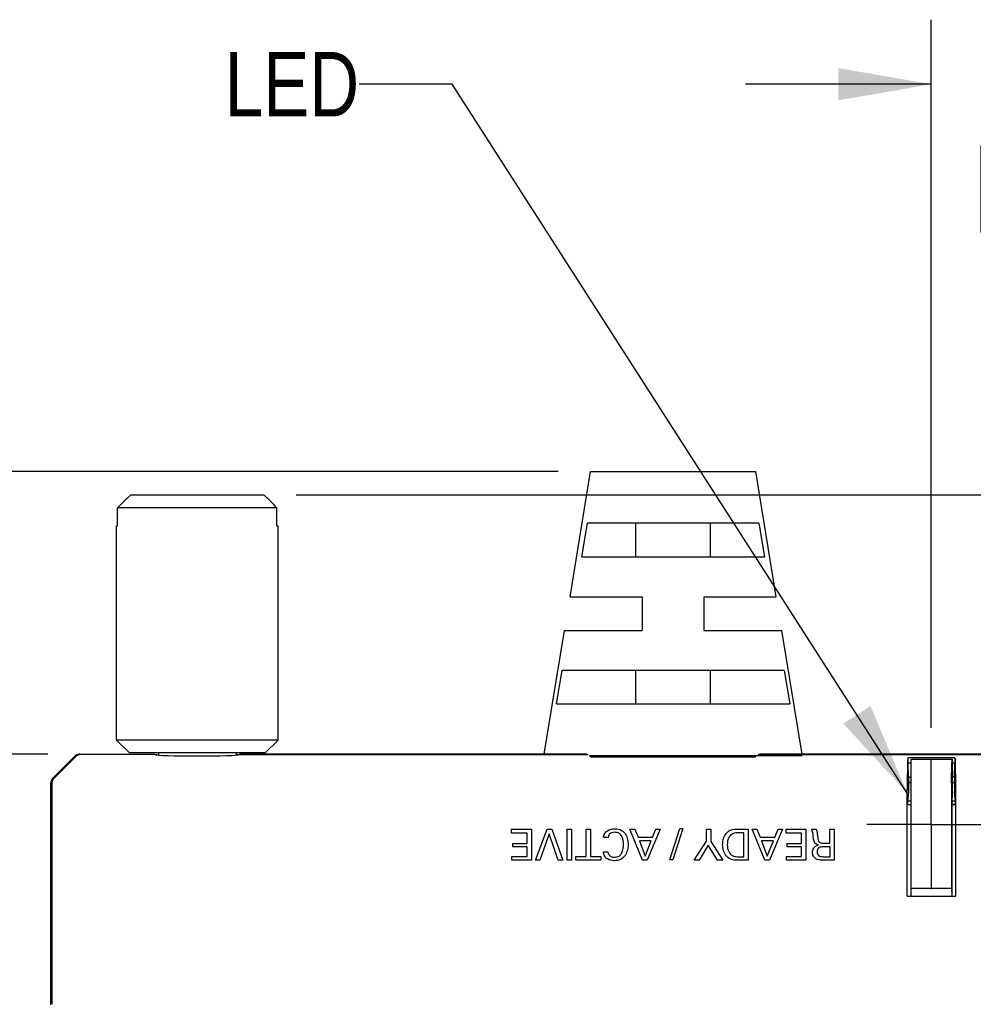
# Model space of a CAD drawing. Header units: inches. Extents: x 0 to 22, y 0 to 17.
# Tile 7 of 16: x 9.3 to 11.1, y 12.1 to 14. Entities that reach past the tile are written whole.
import ezdxf

# ---------------------------------------------------------------- set-up
doc = ezdxf.new("R2010")
doc.units = ezdxf.units.IN
doc.header["$LTSCALE"] = 1.21
doc.header["$MEASUREMENT"] = 0
doc.linetypes.add('CENTER', pattern=[0.6, 0.375, -0.075, 0.075, -0.075])
doc.layers.get('0').update_dxf_attribs({"linetype": 'CONTINUOUS'})
for name, color, linetype in [('DEFAULT_1', 7, 'CENTER'), ('DETAIL', 7, 'CONTINUOUS'), ('DIMENSIONS', 7, 'CONTINUOUS')]:
    doc.layers.add(name, color=color, linetype=linetype)
doc.styles.get("Standard").update_dxf_attribs({"font": 'txt', "width": 0.8})
doc.dimstyles.new('DIMSTYLE_1', dxfattribs={"dimtxt": 0.125, "dimasz": 0.18, "dimexe": 0.125, "dimexo": 0.0625, "dimgap": 0.0625, "dimtad": 0, "dimtih": 1, "dimtoh": 1, "dimdec": 3, "dimzin": 4, "dimdsep": 46, "dimtxsty": 'STANDARD', "dimblk": '_FILLED', "dimblk1": '_FILLED', "dimblk2": '_FILLED', "dimcen": 0.09, "dimadec": 0, "dimazin": 0, "dimtp": 0.001, "dimtm": 0.001, "dimtfac": 1, "dimtdec": 3, "dimtofl": 0, "dimtmove": 0, "dimatfit": 3, "dimldrblk": '_FILLED', "dimfxl": 1, "dimtolj": 1, "dimtzin": 4, "dimarcsym": 0})
doc.dimstyles.get("Standard").update_dxf_attribs({"dimtxt": 0.125, "dimasz": 0.18, "dimexe": 0.125, "dimexo": 0.0625, "dimgap": 0.09, "dimtad": 0, "dimtih": 1, "dimtoh": 1, "dimdec": 3, "dimzin": 4, "dimdsep": 46, "dimtxsty": 'STANDARD', "dimblk": '_FILLED', "dimblk1": '_FILLED', "dimblk2": '_FILLED', "dimcen": 0.09, "dimadec": 0, "dimazin": 0, "dimtol": 1, "dimtp": 0.01, "dimtm": 0.01, "dimtfac": 1, "dimtdec": 3, "dimtofl": 0, "dimtmove": 0, "dimatfit": 3, "dimldrblk": '_FILLED', "dimfxl": 1, "dimtolj": 1, "dimtzin": 4, "dimarcsym": 0})

# ---------------------------------------------------------------- blocks, each defined once
blk = doc.blocks.new('_FILLED')
at = {"color": 0, "linetype": 'BYBLOCK'}
blk.add_solid([(0, 0), (-1, 0.174), (-1, -0.174)], dxfattribs=at)
blk = doc.blocks.new('*D5')
at = {"layer": 'DIMENSIONS', "color": 2, "linetype": 'CONTINUOUS'}
for p, q in [((9.3202, 12.5875), (8.4531, 12.5875)), ((8.5781, 12.5875), (8.5781, 11.5459)), ((8.5781, 10.2542), (8.5781, 11.1084)), ((9.2789, 10.2542), (8.4531, 10.2542))]:
    blk.add_line(p, q, dxfattribs=at)
at = {"layer": 'DIMENSIONS', "color": 2, "linetype": 'CONTINUOUS', "xscale": 0.18, "yscale": 0.18, "zscale": 0.18}
for p, rotation in [((8.5781, 12.5875), 90), ((8.5781, 10.2542), 270)]:
    blk.add_blockref('_FILLED', p, dxfattribs=dict(at, rotation=rotation))
at = {"layer": 'DIMENSIONS', "color": 2, "linetype": 'CONTINUOUS', "insert": (8.4781, 11.4834), "char_height": 0.125, "width": 0.7, "attachment_point": 2, "line_spacing_factor": 0.9}
blk.add_mtext('2.333\\P[59.27]', dxfattribs=at)
blk = doc.blocks.new('*D6')
at = {"layer": 'DIMENSIONS', "color": 2, "linetype": 'CONTINUOUS'}
for p, q in [((9.3202, 12.5875), (7.7031, 12.5875)), ((7.8281, 12.5875), (7.8281, 10.8631)), ((7.8281, 9.9871), (7.8281, 10.4256)), ((9.754, 9.9871), (7.7031, 9.9871))]:
    blk.add_line(p, q, dxfattribs=at)
at = {"layer": 'DIMENSIONS', "color": 2, "linetype": 'CONTINUOUS', "xscale": 0.18, "yscale": 0.18, "zscale": 0.18}
for p, rotation in [((7.8281, 12.5875), 90), ((7.8281, 9.9871), 270)]:
    blk.add_blockref('_FILLED', p, dxfattribs=dict(at, rotation=rotation))
at = {"layer": 'DIMENSIONS', "color": 2, "linetype": 'CONTINUOUS', "insert": (7.7281, 10.8006), "char_height": 0.125, "width": 0.7, "attachment_point": 2, "line_spacing_factor": 0.9}
blk.add_mtext('2.600\\P[66.05]', dxfattribs=at)
blk = doc.blocks.new('*D7')
at = {"layer": 'DIMENSIONS', "color": 2, "linetype": 'CONTINUOUS'}
for p, q in [((10.3086, 13.1349), (6.9531, 13.1349)), ((7.0781, 13.1349), (7.0781, 12.3921)), ((7.0781, 9.9871), (7.0781, 11.9546)), ((9.754, 9.9871), (6.9531, 9.9871))]:
    blk.add_line(p, q, dxfattribs=at)
at = {"layer": 'DIMENSIONS', "color": 2, "linetype": 'CONTINUOUS', "xscale": 0.18, "yscale": 0.18, "zscale": 0.18}
for p, rotation in [((7.0781, 13.1349), 90), ((7.0781, 9.9871), 270)]:
    blk.add_blockref('_FILLED', p, dxfattribs=dict(at, rotation=rotation))
at = {"layer": 'DIMENSIONS', "color": 2, "linetype": 'CONTINUOUS', "insert": (6.9781, 12.3296), "char_height": 0.125, "width": 0.7, "attachment_point": 2, "line_spacing_factor": 0.9}
blk.add_mtext('3.148\\P[79.95]', dxfattribs=at)
blk = doc.blocks.new('*D8')
at = {"layer": 'DIMENSIONS', "color": 2, "linetype": 'CONTINUOUS'}
for p, q in [((9.8012, 13.0899), (14.1107, 13.0899)), ((13.9857, 13.0899), (13.9857, 11.6674)), ((13.9857, 9.9949), (13.9857, 11.2299)), ((9.6723, 9.9949), (11.5751, 9.9949)), ((11.7135, 9.9949), (14.1107, 9.9949))]:
    blk.add_line(p, q, dxfattribs=at)
at = {"layer": 'DIMENSIONS', "color": 2, "linetype": 'CONTINUOUS', "xscale": 0.18, "yscale": 0.18, "zscale": 0.18}
for p, rotation in [((13.9857, 13.0899), 90), ((13.9857, 9.9949), 270)]:
    blk.add_blockref('_FILLED', p, dxfattribs=dict(at, rotation=rotation))
at = {"layer": 'DIMENSIONS', "color": 2, "linetype": 'CONTINUOUS', "insert": (13.8857, 11.6049), "char_height": 0.125, "width": 0.7, "attachment_point": 2, "line_spacing_factor": 0.9}
blk.add_mtext('3.095\\P[78.61]', dxfattribs=at)
blk = doc.blocks.new('*D10')
at = {"layer": 'DIMENSIONS', "color": 2, "linetype": 'CONTINUOUS'}
for p, q in [((11.0308, 12.6389), (11.0308, 14.0099)), ((11.7357, 12.5937), (11.7357, 14.0099)), ((11.0308, 13.8849), (10.6708, 13.8849)), ((11.7357, 13.8849), (12.0957, 13.8849))]:
    blk.add_line(p, q, dxfattribs=at)
at = {"layer": 'DIMENSIONS', "color": 2, "linetype": 'CONTINUOUS', "xscale": 0.18, "yscale": 0.18, "zscale": 0.18}
blk.add_blockref('_FILLED', (11.0308, 13.8849), dxfattribs=at)
at = {"layer": 'DIMENSIONS', "color": 2, "linetype": 'CONTINUOUS', "xscale": 0.18, "yscale": 0.18, "zscale": 0.18, "rotation": 180}
blk.add_blockref('_FILLED', (11.7357, 13.8849), dxfattribs=at)
at = {"layer": 'DIMENSIONS', "color": 2, "linetype": 'CONTINUOUS', "insert": (11.2833, 13.9474), "char_height": 0.125, "width": 0.6, "attachment_point": 2, "line_spacing_factor": 0.9}
blk.add_mtext('.705\\P[17.9]', dxfattribs=at)

msp = doc.modelspace()

# ---------------------------------------------------------------- linework, layer by layer
at = {"color": 7, "linetype": 'CONTINUOUS'}
for p, q in [((10.3314, 12.8924), (10.3711, 13.1349)), ((10.3711, 13.1349), (10.6911, 13.1349)), ((10.7308, 12.8924), (10.6911, 13.1349)), ((9.481, 13.0899), (9.7387, 13.0899)), ((9.4556, 13.0299), (9.4556, 13.0649)), ((9.7641, 13.0649), (9.4556, 13.0649)), ((9.7641, 13.0299), (9.7641, 13.0649)), ((9.4536, 12.6149), (9.4536, 13.0299)), ((9.4536, 13.0299), (9.4556, 13.0299)), ((9.7641, 13.0299), (9.7661, 13.0299)), ((9.7661, 12.6149), (9.7661, 13.0299)), ((10.354, 12.9699), (10.3652, 13.0349)), ((10.6969, 13.0349), (10.3652, 13.0349)), ((10.459, 12.9699), (10.459, 13.0349)), ((10.6031, 12.9699), (10.6031, 13.0349)), ((10.6969, 13.0349), (10.7082, 12.9699)), ((10.354, 12.9699), (10.7082, 12.9699)), ((10.3314, 12.8924), (10.4711, 12.8924)), ((10.4711, 12.8924), (10.4711, 12.8274)), ((10.5911, 12.8274), (10.5911, 12.8924)), ((10.5911, 12.8924), (10.7308, 12.8924)), ((10.2815, 12.5875), (10.3208, 12.8274)), ((10.3208, 12.8274), (10.4711, 12.8274)), ((10.5911, 12.8274), (10.7414, 12.8274)), ((10.7807, 12.5875), (10.7414, 12.8274)), ((10.3053, 12.6849), (10.3163, 12.7499)), ((10.7459, 12.7499), (10.3163, 12.7499)), ((10.459, 12.6849), (10.459, 12.7499)), ((10.6031, 12.6849), (10.6031, 12.7499)), ((10.7459, 12.7499), (10.7569, 12.6849)), ((10.3053, 12.6849), (10.7569, 12.6849)), ((9.4786, 12.5899), (9.4536, 12.6149)), ((9.7661, 12.6149), (9.4536, 12.6149)), ((9.7411, 12.5899), (9.7661, 12.6149)), ((9.3827, 12.5875), (9.5275, 12.5875)), ((9.5275, 12.5868), (9.3844, 12.5868)), ((9.7411, 12.5899), (9.4786, 12.5899)), ((9.5348, 12.5899), (9.5348, 12.5858)), ((9.6848, 12.5899), (9.6848, 12.5858)), ((10.3641, 12.5875), (9.6922, 12.5875)), ((9.6922, 12.5868), (10.3667, 12.5868)), ((10.3693, 12.5849), (10.3721, 12.5827)), ((10.3693, 12.5849), (10.7811, 12.5849)), ((10.3761, 12.5849), (10.3761, 12.5827)), ((10.6861, 12.5849), (10.6861, 12.5827)), ((10.6929, 12.5849), (10.6901, 12.5827)), ((10.6954, 12.5868), (11.37, 12.5868)), ((11.37, 12.5875), (10.698, 12.5875)), ((9.3308, 12.5418), (9.3721, 12.5831)), ((9.3738, 12.5824), (9.3325, 12.5412)), ((10.3721, 12.5827), (10.6901, 12.5827)), ((10.9845, 12.5712), (10.9841, 12.5299)), ((10.9858, 12.5807), (10.9846, 12.5758)), ((10.9858, 12.5699), (10.9858, 12.5807)), ((11.0764, 12.5807), (10.9858, 12.5807)), ((10.9868, 12.5429), (10.9858, 12.5699)), ((10.9916, 12.5699), (10.9858, 12.5699)), ((10.9916, 12.3129), (10.9916, 12.5779)), ((10.9916, 12.5779), (11.0716, 12.5779)), ((11.07, 12.5323), (11.0704, 12.5713)), ((11.0705, 12.5757), (11.0716, 12.5779)), ((11.0716, 12.5159), (11.0716, 12.5779)), ((11.0764, 12.5699), (11.0716, 12.5699)), ((11.0754, 12.5429), (11.0764, 12.5699)), ((11.0764, 12.5807), (11.0764, 12.5699)), ((11.0764, 12.5807), (11.0776, 12.5758)), ((11.078, 12.5299), (11.0777, 12.5712)), ((9.3264, 12.1023), (9.3264, 12.5312)), ((9.3281, 12.5306), (9.3281, 12.1032)), ((10.9868, 12.5429), (10.9868, 12.5156)), ((10.9916, 12.5429), (10.9868, 12.5429)), ((10.9916, 12.5329), (10.9868, 12.5329)), ((10.9916, 12.5319), (10.9868, 12.5319)), ((11.0714, 12.524), (11.0711, 12.5295)), ((11.0754, 12.5429), (11.0716, 12.5429)), ((11.0754, 12.5329), (11.0716, 12.5329)), ((11.0754, 12.5319), (11.0716, 12.5319)), ((11.0754, 12.5429), (11.0754, 12.5156)), ((10.9841, 12.3129), (10.9841, 12.5195)), ((10.9868, 12.5156), (10.9841, 12.4889)), ((11.07, 12.5216), (11.07, 12.3279)), ((11.0713, 12.4909), (11.0716, 12.5159)), ((11.0781, 12.4889), (11.0754, 12.5156)), ((11.0781, 12.3129), (11.0781, 12.5195)), ((10.9916, 12.4896), (10.9841, 12.4896)), ((10.9849, 12.497), (10.9916, 12.497)), ((11.0707, 12.4909), (11.0707, 12.4894)), ((11.0716, 12.4909), (11.0708, 12.4893)), ((11.0708, 12.4893), (11.0708, 12.3129)), ((11.0781, 12.4893), (11.0708, 12.4893)), ((11.0713, 12.4903), (11.0713, 12.4909)), ((11.0714, 12.497), (11.0773, 12.497)), ((11.0716, 12.4909), (11.0779, 12.4909)), ((10.9916, 12.3279), (11.07, 12.3279)), ((11.07, 12.3279), (11.0704, 12.3129)), ((10.9841, 12.3129), (11.0781, 12.3129))]:
    msp.add_line(p, q, dxfattribs=at)
at = {"color": 40, "linetype": 'CONTINUOUS'}
for p, q in [((10.2184, 12.4349), (10.2184, 12.4423)), ((10.2184, 12.4423), (10.2568, 12.4423)), ((10.2484, 12.4349), (10.2184, 12.4349)), ((10.2484, 12.4149), (10.2484, 12.4349)), ((10.2568, 12.4423), (10.2568, 12.3821)), ((10.2648, 12.3821), (10.2869, 12.4423)), ((10.2912, 12.4335), (10.2732, 12.3821)), ((10.2869, 12.4423), (10.2961, 12.4423)), ((10.3083, 12.3821), (10.2912, 12.4335)), ((10.2961, 12.4423), (10.3175, 12.3821)), ((10.3262, 12.3821), (10.3262, 12.4423)), ((10.3262, 12.4423), (10.3345, 12.4423)), ((10.3345, 12.4423), (10.3345, 12.3821)), ((10.3626, 12.3892), (10.3626, 12.4423)), ((10.3626, 12.4423), (10.3708, 12.4423)), ((10.3708, 12.4423), (10.3708, 12.3892)), ((10.4719, 12.3821), (10.4475, 12.4423)), ((10.4475, 12.4423), (10.4566, 12.4423)), ((10.4566, 12.4423), (10.4631, 12.4266)), ((10.5061, 12.4423), (10.4808, 12.3821)), ((10.491, 12.4266), (10.4975, 12.4423)), ((10.4975, 12.4423), (10.5061, 12.4423)), ((10.5248, 12.3829), (10.5443, 12.4436)), ((10.5498, 12.4436), (10.5303, 12.3829)), ((10.5443, 12.4436), (10.5498, 12.4436)), ((10.5953, 12.419), (10.5953, 12.4423)), ((10.5953, 12.4423), (10.6037, 12.4423)), ((10.6037, 12.4423), (10.6037, 12.4186)), ((10.6591, 12.4423), (10.676, 12.4423)), ((10.6677, 12.4354), (10.6595, 12.4354)), ((10.6677, 12.389), (10.6677, 12.4354)), ((10.676, 12.4423), (10.676, 12.3821)), ((10.7085, 12.3821), (10.6842, 12.4423)), ((10.6842, 12.4423), (10.6933, 12.4423)), ((10.6933, 12.4423), (10.6998, 12.4266)), ((10.7427, 12.4423), (10.7174, 12.3821)), ((10.7277, 12.4266), (10.7342, 12.4423)), ((10.7342, 12.4423), (10.7427, 12.4423)), ((10.7497, 12.4349), (10.7497, 12.4423)), ((10.7497, 12.4423), (10.7881, 12.4423)), ((10.7797, 12.4349), (10.7497, 12.4349)), ((10.7797, 12.4149), (10.7797, 12.4349)), ((10.7881, 12.4423), (10.7881, 12.3821)), ((10.7993, 12.4423), (10.8082, 12.4423)), ((10.8346, 12.4151), (10.8346, 12.4423)), ((10.8346, 12.4423), (10.8428, 12.4423)), ((10.8428, 12.4423), (10.8428, 12.3821)), ((10.2204, 12.4079), (10.2204, 12.4149)), ((10.2204, 12.4149), (10.2484, 12.4149)), ((10.4052, 12.4264), (10.396, 12.4264)), ((10.4631, 12.4266), (10.491, 12.4266)), ((10.4656, 12.4198), (10.4767, 12.3904)), ((10.4883, 12.4198), (10.4656, 12.4198)), ((10.4767, 12.3904), (10.4883, 12.4198)), ((10.5718, 12.3821), (10.5953, 12.419)), ((10.6037, 12.4186), (10.6272, 12.3821)), ((10.6998, 12.4266), (10.7277, 12.4266)), ((10.7023, 12.4198), (10.7133, 12.3904)), ((10.725, 12.4198), (10.7023, 12.4198)), ((10.7133, 12.3904), (10.725, 12.4198)), ((10.7518, 12.4079), (10.7518, 12.4149)), ((10.7518, 12.4149), (10.7797, 12.4149)), ((10.8241, 12.4151), (10.8346, 12.4151)), ((10.2484, 12.4079), (10.2204, 12.4079)), ((10.2484, 12.3892), (10.2484, 12.4079)), ((10.3959, 12.3984), (10.4048, 12.3984)), ((10.5991, 12.4116), (10.5811, 12.3821)), ((10.6168, 12.3821), (10.5991, 12.4116)), ((10.7797, 12.4079), (10.7518, 12.4079)), ((10.7797, 12.3892), (10.7797, 12.4079)), ((10.8348, 12.408), (10.8216, 12.408)), ((10.8348, 12.3891), (10.8348, 12.408)), ((10.219, 12.3821), (10.219, 12.3892)), ((10.219, 12.3892), (10.2484, 12.3892)), ((10.2568, 12.3821), (10.219, 12.3821)), ((10.2732, 12.3821), (10.2648, 12.3821)), ((10.3175, 12.3821), (10.3083, 12.3821)), ((10.3345, 12.3821), (10.3262, 12.3821)), ((10.3424, 12.3821), (10.3424, 12.3892)), ((10.3424, 12.3892), (10.3626, 12.3892)), ((10.391, 12.3821), (10.3424, 12.3821)), ((10.3708, 12.3892), (10.391, 12.3892)), ((10.391, 12.3892), (10.391, 12.3821)), ((10.4808, 12.3821), (10.4719, 12.3821)), ((10.5303, 12.3829), (10.5248, 12.3829)), ((10.5811, 12.3821), (10.5718, 12.3821)), ((10.6272, 12.3821), (10.6168, 12.3821)), ((10.6577, 12.389), (10.6677, 12.389)), ((10.676, 12.3821), (10.6586, 12.3821)), ((10.7174, 12.3821), (10.7085, 12.3821)), ((10.7504, 12.3821), (10.7504, 12.3892)), ((10.7504, 12.3892), (10.7797, 12.3892)), ((10.7881, 12.3821), (10.7504, 12.3821)), ((10.8428, 12.3821), (10.8213, 12.3821)), ((10.8216, 12.3891), (10.8348, 12.3891))]:
    msp.add_line(p, q, dxfattribs=at)
at = {"color": 7, "linetype": 'CONTINUOUS'}
for centre, radius, start, end in [((18.5415, 3.8626), 12.9319, 134.47764, 134.63552), ((0.6782, 3.8626), 12.9319, 45.36448, 45.52236), ((9.3827, 12.5724), 0.0151, 120.0564, 134.9667), ((9.3844, 12.5718), 0.015, 90.0236, 134.9936), ((9.3827, 12.5725), 0.015, 104.997, 120.0398), ((9.3827, 12.5724), 0.0151, 90.0524, 104.9808), ((9.3415, 12.5312), 0.0151, 165.0192, 179.9476), ((9.3414, 12.5313), 0.015, 149.9604, 165.0028), ((9.3431, 12.5306), 0.015, 135.0064, 179.9764), ((9.3415, 12.5312), 0.0151, 135.0333, 149.9436), ((10.3694, 12.5046), 0.7023, 0.9267, 1.5838), ((23.5365, 12.4784), 12.4658, 179.94969, 180.27584)]:
    msp.add_arc(centre, radius, start, end, dxfattribs=at)
for centre, major_axis, ratio, start_param, end_param in [((9.6098, 12.5827), (0.0825, 0), 0.965689, 3.080986, 3.089485), ((9.6098, 12.5877), (0.0825, 0), 0.034921, -3.080986, -2.728971), ((9.6098, 12.587), (0.0825, 0), 0.034921, 3.202199, 6.222579), ((9.6098, 12.5877), (0.0825, 0), 0.034921, -0.412622, -0.060606), ((9.6098, 12.5827), (0.0825, 0), 0.965689, 0.052126, 0.060606), ((10.9846, 12.5608), (0, 0.015), 0.008727, 0.034907, 0.802851), ((11.0705, 12.5607), (0, 0.015), 0.008727, 0.017453, 0.785398), ((11.0776, 12.5608), (0, 0.015), 0.008727, -0.802851, -0.034907), ((10.9842, 12.5195), (0, 0.015), 0.008727, 0.802851, 1.570796), ((11.0701, 12.5216), (0, 0.015), 0.008727, 0.785398, 1.570796), ((11.078, 12.5195), (0, 0.015), 0.008727, -1.570796, -0.802851)]:
    msp.add_ellipse(centre, major_axis=major_axis, ratio=ratio, start_param=start_param, end_param=end_param, dxfattribs=at)
msp.add_open_spline([(11.0711, 12.5295), (11.0711, 12.5295), (11.0711, 12.5294), (11.0711, 12.5294), (11.0711, 12.5294), (11.0711, 12.5294), (11.0711, 12.5293), (11.0711, 12.5293), (11.0711, 12.5291), (11.071, 12.5289), (11.071, 12.5286), (11.071, 12.5282), (11.071, 12.5278), (11.071, 12.5273), (11.071, 12.5266), (11.0709, 12.5259), (11.0709, 12.5251), (11.0709, 12.5239), (11.0709, 12.522), (11.0708, 12.5196), (11.0708, 12.5168), (11.0708, 12.5137), (11.0708, 12.5104), (11.0707, 12.5068), (11.0707, 12.503), (11.0707, 12.4991), (11.0707, 12.495), (11.0707, 12.4923), (11.0707, 12.4909)], degree=3, knots=[0, 0, 0, 0, 0.000306, 0.000575, 0.000935, 0.001946, 0.003363, 0.005202, 0.007474, 0.01337, 0.021146, 0.030892, 0.042698, 0.056651, 0.07284, 0.091353, 0.112242, 0.135521, 0.189295, 0.252662, 0.32499, 0.405409, 0.492871, 0.586204, 0.684379, 0.78659, 0.892051, 1, 1, 1, 1], dxfattribs=at)
at = {"color": 40, "linetype": 'CONTINUOUS'}
for points, knots in [([(10.396, 12.4264), (10.3963, 12.4291), (10.398, 12.4342), (10.4056, 12.4415), (10.4135, 12.4432), (10.4185, 12.4432)], [0, 0, 0, 0, 0.262567, 0.504232, 1, 1, 1, 1]), ([(10.4081, 12.4328), (10.4076, 12.4322), (10.4062, 12.4303), (10.4055, 12.428), (10.4052, 12.4264)], [0, 0, 0, 0, 0.31552, 1, 1, 1, 1]), ([(10.4348, 12.4128), (10.4348, 12.4156), (10.4344, 12.4211), (10.4321, 12.4289), (10.4264, 12.4352), (10.4207, 12.4363), (10.4178, 12.4363)], [0, 0, 0, 0, 0.259583, 0.504294, 0.734142, 1, 1, 1, 1]), ([(10.4185, 12.4432), (10.4229, 12.4432), (10.4313, 12.4416), (10.4397, 12.4328), (10.4431, 12.4229), (10.4438, 12.4161), (10.4438, 12.4129)], [0, 0, 0, 0, 0.298337, 0.543357, 0.781214, 1, 1, 1, 1]), ([(10.6269, 12.4127), (10.6269, 12.4156), (10.6278, 12.4246), (10.6322, 12.4335), (10.6369, 12.4373)], [0, 0, 0, 0, 0.326925, 1, 1, 1, 1]), ([(10.6438, 12.4321), (10.6404, 12.4296), (10.6365, 12.423), (10.6359, 12.4159), (10.6359, 12.413)], [0, 0, 0, 0, 0.586338, 1, 1, 1, 1]), ([(10.6369, 12.4373), (10.6383, 12.4385), (10.6451, 12.4425), (10.6532, 12.4423), (10.6591, 12.4423)], [0, 0, 0, 0, 0.238692, 1, 1, 1, 1]), ([(10.6595, 12.4354), (10.6581, 12.4354), (10.6527, 12.4353), (10.6469, 12.4345), (10.6438, 12.4321)], [0, 0, 0, 0, 0.266872, 1, 1, 1, 1]), ([(10.803, 12.4233), (10.8028, 12.425), (10.8021, 12.4314), (10.8008, 12.4378), (10.7993, 12.4423)], [0, 0, 0, 0, 0.261275, 1, 1, 1, 1]), ([(10.8082, 12.4423), (10.8086, 12.4411), (10.8098, 12.4358), (10.8104, 12.4305), (10.8109, 12.4263)], [0, 0, 0, 0, 0.225472, 1, 1, 1, 1]), ([(10.4438, 12.4129), (10.4438, 12.4094), (10.443, 12.4023), (10.4393, 12.3919), (10.4306, 12.3829), (10.4219, 12.3813), (10.4174, 12.3813)], [0, 0, 0, 0, 0.223944, 0.462853, 0.707015, 1, 1, 1, 1]), ([(10.4178, 12.3879), (10.4208, 12.3879), (10.4268, 12.3894), (10.4323, 12.3965), (10.4344, 12.4045), (10.4348, 12.4101), (10.4348, 12.4128)], [0, 0, 0, 0, 0.270249, 0.509618, 0.759554, 1, 1, 1, 1]), ([(10.6359, 12.413), (10.6359, 12.412), (10.6361, 12.4055), (10.6379, 12.3984), (10.6417, 12.3943)], [0, 0, 0, 0, 0.151684, 1, 1, 1, 1]), ([(10.8122, 12.4118), (10.8098, 12.4124), (10.8045, 12.4148), (10.8033, 12.4205), (10.803, 12.4233)], [0, 0, 0, 0, 0.463703, 1, 1, 1, 1]), ([(10.8109, 12.4263), (10.8113, 12.4232), (10.8126, 12.4154), (10.8207, 12.4151), (10.8241, 12.4151)], [0, 0, 0, 0, 0.479371, 1, 1, 1, 1]), ([(10.4174, 12.3813), (10.4128, 12.3813), (10.4052, 12.3827), (10.3976, 12.3899), (10.3961, 12.3954), (10.3959, 12.3984)], [0, 0, 0, 0, 0.461605, 0.708856, 1, 1, 1, 1]), ([(10.4048, 12.3984), (10.4051, 12.3963), (10.4063, 12.3924), (10.4113, 12.3885), (10.4154, 12.3879), (10.4178, 12.3879)], [0, 0, 0, 0, 0.349382, 0.618425, 1, 1, 1, 1]), ([(10.6417, 12.3943), (10.6435, 12.3923), (10.6487, 12.3892), (10.6546, 12.389), (10.6577, 12.389)], [0, 0, 0, 0, 0.45791, 1, 1, 1, 1]), ([(10.8008, 12.3972), (10.8008, 12.3982), (10.8012, 12.4021), (10.8031, 12.4058), (10.8051, 12.4079)], [0, 0, 0, 0, 0.265742, 1, 1, 1, 1]), ([(10.8075, 12.385), (10.8054, 12.3863), (10.8019, 12.3899), (10.8008, 12.3948), (10.8008, 12.3972)], [0, 0, 0, 0, 0.510127, 1, 1, 1, 1]), ([(10.8051, 12.4079), (10.8057, 12.4085), (10.8078, 12.4102), (10.8104, 12.4113), (10.8122, 12.4118)], [0, 0, 0, 0, 0.309987, 1, 1, 1, 1]), ([(10.8137, 12.4067), (10.8133, 12.4065), (10.8108, 12.4047), (10.8096, 12.4014), (10.8096, 12.3989)], [0, 0, 0, 0, 0.153543, 1, 1, 1, 1]), ([(10.8096, 12.3989), (10.8096, 12.3969), (10.8102, 12.3933), (10.815, 12.3893), (10.8192, 12.3891), (10.8216, 12.3891)], [0, 0, 0, 0, 0.330307, 0.581753, 1, 1, 1, 1]), ([(10.8216, 12.408), (10.8212, 12.408), (10.8185, 12.408), (10.8156, 12.4078), (10.8137, 12.4067)], [0, 0, 0, 0, 0.162775, 1, 1, 1, 1]), ([(10.6586, 12.3821), (10.6544, 12.3821), (10.6456, 12.382), (10.6373, 12.3865), (10.6344, 12.39)], [0, 0, 0, 0, 0.485239, 1, 1, 1, 1]), ([(10.8213, 12.3821), (10.8204, 12.3821), (10.8157, 12.3822), (10.8107, 12.3829), (10.8075, 12.385)], [0, 0, 0, 0, 0.200306, 1, 1, 1, 1])]:
    msp.add_open_spline(points, degree=3, knots=knots, dxfattribs=at)
for points in [[(10.4178, 12.4363), (10.4144, 12.4363), (10.4105, 12.4352), (10.4081, 12.4328)], [(10.6344, 12.39), (10.6292, 12.396), (10.6269, 12.4047), (10.6269, 12.4127)]]:
    msp.add_open_spline(points, degree=3, dxfattribs=at)
at = {"layer": 'DEFAULT_1', "color": 7, "linetype": 'CENTER'}
for q in [(11.0308, 12.5764), (10.9057, 12.4513), (11.0308, 12.3262), (11.1559, 12.4513)]:
    msp.add_line((11.0308, 12.4513), q, dxfattribs=at)

# ---------------------------------------------------------------- texts
at = {"layer": 'DETAIL', "color": 2, "linetype": 'CONTINUOUS', "insert": (9.9232, 13.9474), "char_height": 0.125, "width": 0.3, "attachment_point": 3, "line_spacing_factor": 0.9}
msp.add_mtext('LED', dxfattribs=at)

# ---------------------------------------------------------------- dimensions: what is measured, and where the dimension line sits
at = {"layer": 'DIMENSIONS', "color": 2, "linetype": 'CONTINUOUS'}
dim = msp.add_linear_dim(base=(11.7357, 13.8849), p1=(11.0308, 12.5764), p2=(11.7357, 12.5312), dimstyle='DIMSTYLE_1', dxfattribs=at)
dim.commit()
dim.dimension.update_dxf_attribs({"geometry": '*D10', "text_midpoint": (11.3833, 13.7911), "dimtype": 160})
for base, p1, p2, picture, middle in [((7.0781, 9.9871), (10.3711, 13.1349), (9.8165, 9.9871), '*D7', (7.0781, 12.1734)), ((13.9857, 9.9949), (9.7387, 13.0899), (9.6098, 9.9949), '*D8', (13.9857, 11.4486)), ((7.8281, 9.9871), (9.3827, 12.5875), (9.8165, 9.9871), '*D6', (7.8281, 10.6443)), ((8.5781, 10.2542), (9.3827, 12.5875), (9.3414, 10.2542), '*D5', (8.5781, 11.3271))]:
    dim = msp.add_linear_dim(base=base, p1=p1, p2=p2, angle=270, dimstyle='DIMSTYLE_1', dxfattribs=at)
    dim.commit()
    dim.dimension.update_dxf_attribs({"geometry": picture, "text_midpoint": middle, "dimtype": 160})

# ---------------------------------------------------------------- leaders
at = {"layer": 'DETAIL', "color": 2, "linetype": 'CONTINUOUS'}
msp.add_leader([(10.9841, 12.5123), (10.1032, 13.8849), (9.9232, 13.8849)], dimstyle='STANDARD', override={"dimtad": 0}, dxfattribs=at)

doc.saveas('drawing.dxf')
